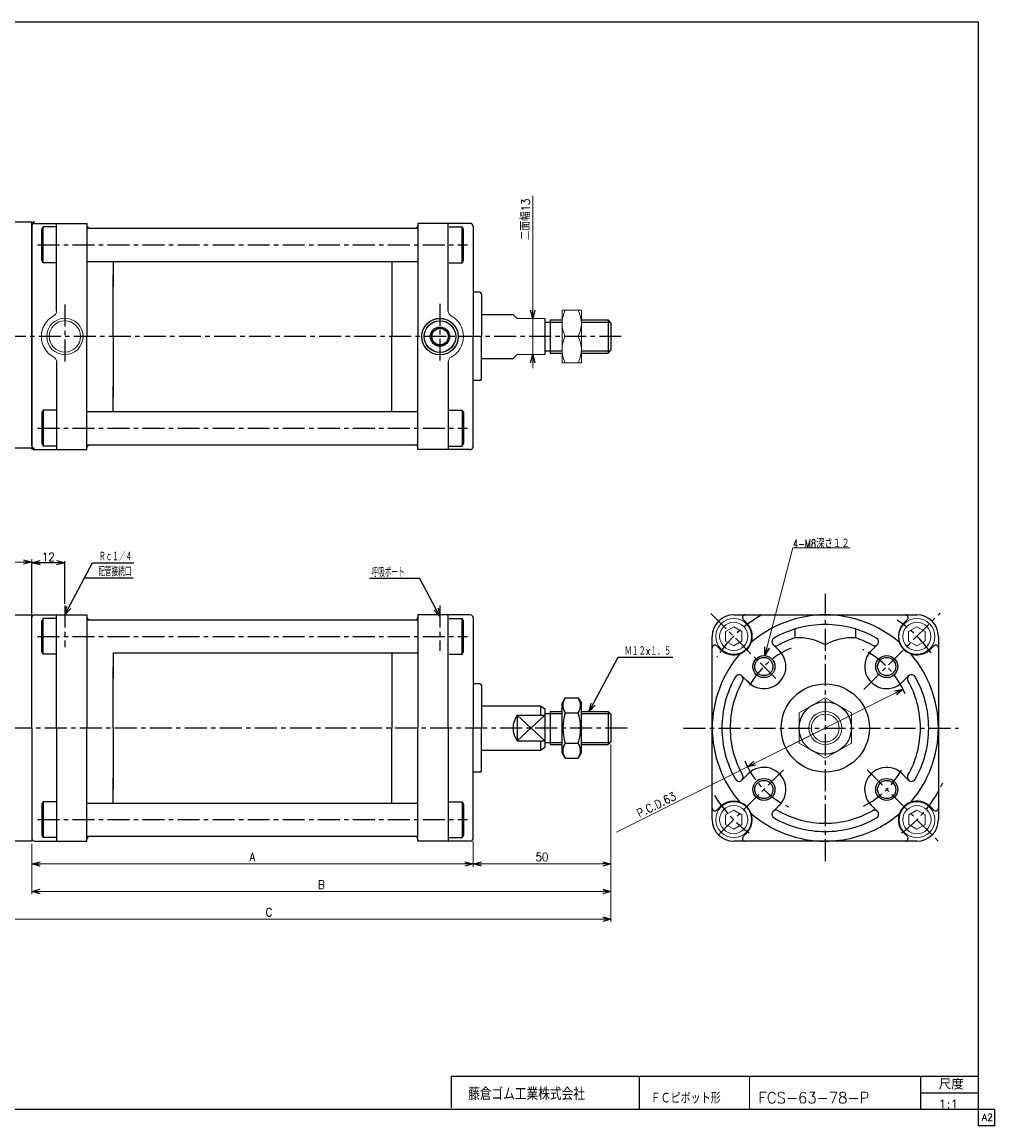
# Model space of a CAD drawing. Header units: millimetres. Extents: x -272 to 287, y -200 to 200.
# Tile 6 of 6: x -66 to 287, y -200 to 200. Entities that reach past the tile are written whole.
import ezdxf
from ezdxf.enums import TextEntityAlignment as Align

# ---------------------------------------------------------------- set-up
doc = ezdxf.new("R2010")
doc.units = ezdxf.units.MM
doc.header["$LTSCALE"] = 0.25
doc.linetypes.add('CENTER', pattern=[50.8, 31.75, -6.35, 6.35, -6.35])
doc.layers.add('Layer0016', color=7, linetype='Continuous')
doc.layers.add('ZUWAKU', color=7, linetype='Continuous')
doc.styles.add('FdaStyle0', font='txt.shx', dxfattribs={"width": 0.892857, "bigfont": 'bigfont'})
doc.dimstyles.new('DaDimRotatedStyle', dxfattribs={"dimtxt": 3, "dimasz": 3.000002, "dimexe": 1, "dimexo": 1, "dimgap": 1, "dimtad": 3, "dimdsep": 46, "dimtxsty": 'FdaStyle0', "dimblk1": 'OPEN30', "dimblk2": 'OPEN30', "dimsah": 1, "dimcen": 0.09, "dimclrd": 4, "dimclre": 4, "dimclrt": 4, "dimadec": 0, "dimazin": 2, "dimtfac": 1, "dimtdec": 4, "dimtmove": 0, "dimatfit": 0, "dimfxl": 1, "dimarcsym": 0})

# ---------------------------------------------------------------- blocks, each defined once
blk = doc.blocks.new('_OPEN30')
at = {"color": 0, "linetype": 'ByBlock', "lineweight": -2}
for p, q in [((-1, 0.267949), (0, 0)), ((0, 0), (-1, -0.267949)), ((0, 0), (-1, 0))]:
    blk.add_line(p, q, dxfattribs=at)
blk = doc.blocks.new('DA_IMAGEDIMGROUP_1')
at = {"color": 4, "linetype": 'Continuous', "lineweight": 13}
for p, q in [((119.42, 136.98), (119.42, 92.57)), ((119.42, 79.57), (119.42, 92.57)), ((119.42, 74.57), (119.42, 79.57))]:
    blk.add_line(p, q, dxfattribs=at)
at = {"color": 4, "xscale": 3.000002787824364, "yscale": 2.999989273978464}
for p, rotation in [((119.42, 92.57), 270), ((119.42, 79.57), 90)]:
    blk.add_blockref('_OPEN30', p, dxfattribs=dict(at, rotation=rotation))
at = {"color": 4, "insert": (118.42, 120.98), "char_height": 3, "width": 22.5, "attachment_point": 7, "rotation": 90, "style": 'FdaStyle0'}
blk.add_mtext('\\T1.00;二面幅13', dxfattribs=at)
blk = doc.blocks.new('DC_GROUP_Φ63_1')
at = {"color": 4, "linetype": 'Continuous', "lineweight": 13}
for p, q in [((137.06, 95.57), (130.06, 95.57)), ((130.06, 95.57), (130.06, 76.57)), ((137.06, 76.57), (137.06, 95.57)), ((131.19, 86.07), (135.93, 86.07)), ((130.06, 76.57), (137.06, 76.57))]:
    blk.add_line(p, q, dxfattribs=at)
for centre, start, end in [((140.54, 90.82), 153.0711, 206.9289), ((126.58, 90.82), 333.0711, 26.9289), ((140.54, 81.32), 153.0711, 206.9289), ((126.58, 81.32), 333.0711, 26.9289)]:
    blk.add_arc(centre, 10.49, start, end, dxfattribs=at)
blk = doc.blocks.new('DC_GROUP_Φ63_3')
at = {"color": 4, "linetype": 'Continuous', "lineweight": 25}
for p, q in [((131.2, -44.84), (130.06, -46.81)), ((130.06, -64.81), (130.06, -46.81)), ((130.06, -64.81), (130.06, -46.81)), ((131.2, -44.84), (135.92, -44.84)), ((135.92, -44.84), (137.06, -46.81)), ((137.06, -64.81), (137.06, -46.81)), ((131.2, -50.33), (135.92, -50.33)), ((131.2, -61.3), (135.92, -61.3)), ((131.2, -66.78), (130.06, -64.81)), ((131.2, -66.78), (135.92, -66.78)), ((135.92, -66.78), (137.06, -64.81))]:
    blk.add_line(p, q, dxfattribs=at)
for centre, radius, start, end in [((135.2, -47.58), 4.86, 145.6111, 214.3889), ((131.91, -47.58), 4.86, 325.6111, 34.3889), ((148.5, -55.81), 18.15, 162.4111, 197.5889), ((118.62, -55.81), 18.15, 342.4111, 17.5889), ((135.2, -64.04), 4.86, 145.6111, 214.3889), ((131.91, -64.04), 4.86, 325.6111, 34.3889)]:
    blk.add_arc(centre, radius, start, end, dxfattribs=at)
blk = doc.blocks.new('DC_GROUP_Φ63_4')
at = {"color": 4, "linetype": 'Continuous', "lineweight": 13}
for p, q in [((225.49, -44.84), (215.99, -50.33)), ((234.99, -50.33), (225.49, -44.84)), ((215.99, -50.33), (215.99, -61.3)), ((234.99, -61.3), (234.99, -50.33)), ((215.99, -61.3), (225.49, -66.78)), ((225.49, -66.78), (234.99, -61.3))]:
    blk.add_line(p, q, dxfattribs=at)
for radius in [9.5, 6, 5.05]:
    blk.add_circle((225.49, -55.81), radius, dxfattribs=at)
blk = doc.blocks.new('*D7')
at = {"color": 4, "linetype": 'Continuous', "lineweight": 13}
for p, q in [((-62.21, -97.81), (-62.21, -106.06)), ((97.79, -96.81), (97.79, -106.06)), ((-62.21, -105.06), (97.79, -105.06))]:
    blk.add_line(p, q, dxfattribs=at)
at = {"color": 4, "xscale": 3.000002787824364, "yscale": 2.999989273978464}
for p, rotation in [((-62.21, -105.06), 180), ((97.79, -105.06), 360)]:
    blk.add_blockref('_OPEN30', p, dxfattribs=dict(at, rotation=rotation))
at = {"color": 4, "insert": (17.79, -104.06), "char_height": 3, "width": 7.5, "attachment_point": 8, "style": 'FdaStyle0'}
blk.add_mtext('\\T1.00;A', dxfattribs=at)
blk = doc.blocks.new('*D8')
at = {"color": 4, "linetype": 'Continuous', "lineweight": 13}
for p, q in [((147.79, -61.81), (147.79, -106.06)), ((97.79, -96.81), (97.79, -106.06)), ((97.79, -105.06), (147.79, -105.06))]:
    blk.add_line(p, q, dxfattribs=at)
at = {"color": 4, "xscale": 3.000002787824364, "yscale": 2.999989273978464}
for p, rotation in [((97.79, -105.06), 180), ((147.79, -105.06), 360)]:
    blk.add_blockref('_OPEN30', p, dxfattribs=dict(at, rotation=rotation))
at = {"color": 4, "insert": (122.79, -104.06), "char_height": 3, "width": 11.25, "attachment_point": 8, "style": 'FdaStyle0'}
blk.add_mtext('\\T1.00;50', dxfattribs=at)
blk = doc.blocks.new('*D9')
at = {"color": 4, "linetype": 'Continuous', "lineweight": 13}
for p, q in [((147.79, -61.81), (147.79, -116.06)), ((-62.21, -97.81), (-62.21, -116.06)), ((-62.21, -115.06), (147.79, -115.06))]:
    blk.add_line(p, q, dxfattribs=at)
at = {"color": 4, "xscale": 3.000002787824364, "yscale": 2.999989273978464}
for p, rotation in [((-62.21, -115.06), 180), ((147.79, -115.06), 360)]:
    blk.add_blockref('_OPEN30', p, dxfattribs=dict(at, rotation=rotation))
at = {"color": 4, "insert": (42.79, -114.06), "char_height": 3, "width": 7.5, "attachment_point": 8, "style": 'FdaStyle0'}
blk.add_mtext('\\T1.00;B', dxfattribs=at)
blk = doc.blocks.new('*D10')
at = {"color": 4, "linetype": 'Continuous', "lineweight": 13}
for p, q in [((147.79, -61.81), (147.79, -126.06)), ((-100.21, -77.81), (-100.21, -126.06)), ((-100.21, -125.06), (147.79, -125.06))]:
    blk.add_line(p, q, dxfattribs=at)
at = {"color": 4, "xscale": 3.000002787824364, "yscale": 2.999989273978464}
for p, rotation in [((-100.21, -125.06), 180), ((147.79, -125.06), 360)]:
    blk.add_blockref('_OPEN30', p, dxfattribs=dict(at, rotation=rotation))
at = {"color": 4, "insert": (23.79, -124.06), "char_height": 3, "width": 7.5, "attachment_point": 8, "style": 'FdaStyle0'}
blk.add_mtext('\\T1.00;C', dxfattribs=at)
blk = doc.blocks.new('*D11')
at = {"color": 4, "linetype": 'Continuous', "lineweight": 13}
for p, q in [((-100.21, -33.81), (-100.21, 5.33)), ((-100.21, 4.33), (-62.21, 4.33)), ((-62.21, -14.81), (-62.21, 5.33))]:
    blk.add_line(p, q, dxfattribs=at)
at = {"color": 4, "xscale": 3.000002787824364, "yscale": 2.999989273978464}
for p, rotation in [((-100.21, 4.33), 180), ((-62.21, 4.33), 360)]:
    blk.add_blockref('_OPEN30', p, dxfattribs=dict(at, rotation=rotation))
at = {"color": 4, "insert": (-81.21, 5.33), "char_height": 3, "width": 11.25, "attachment_point": 8, "style": 'FdaStyle0'}
blk.add_mtext('\\T1.00;38', dxfattribs=at)
blk = doc.blocks.new('DC_GROUP_Φ63_5')
at = {"color": 4, "linetype": 'Continuous', "lineweight": 13}
for p, q in [((192.29, -85.55), (189.29, -87.28)), ((189.29, -87.28), (189.29, -90.74)), ((195.29, -87.28), (192.29, -85.55)), ((195.29, -90.74), (195.29, -87.28)), ((189.29, -90.74), (192.29, -92.47)), ((192.29, -92.47), (195.29, -90.74))]:
    blk.add_line(p, q, dxfattribs=at)
for radius in [6.5, 5.11]:
    blk.add_circle((192.29, -89.01), radius, dxfattribs=at)
blk = doc.blocks.new('DC_GROUP_Φ63_6')
at = {"color": 4, "linetype": 'Continuous', "lineweight": 13}
for p, q in [((192.29, -19.15), (189.29, -20.88)), ((195.29, -20.88), (192.29, -19.15)), ((189.29, -20.88), (189.29, -24.34)), ((195.29, -24.34), (195.29, -20.88)), ((189.29, -24.34), (192.29, -26.07)), ((192.29, -26.07), (195.29, -24.34))]:
    blk.add_line(p, q, dxfattribs=at)
for radius in [6.5, 5.11]:
    blk.add_circle((192.29, -22.61), radius, dxfattribs=at)
blk = doc.blocks.new('DC_GROUP_Φ63_7')
at = {"color": 4, "linetype": 'Continuous', "lineweight": 13}
for p, q in [((258.69, -19.15), (255.69, -20.88)), ((261.69, -20.88), (258.69, -19.15)), ((255.69, -20.88), (255.69, -24.34)), ((261.69, -24.34), (261.69, -20.88)), ((255.69, -24.34), (258.69, -26.07)), ((258.69, -26.07), (261.69, -24.34))]:
    blk.add_line(p, q, dxfattribs=at)
for radius in [6.5, 5.11]:
    blk.add_circle((258.69, -22.61), radius, dxfattribs=at)
blk = doc.blocks.new('DC_GROUP_Φ63_8')
at = {"color": 4, "linetype": 'Continuous', "lineweight": 13}
for p, q in [((258.73, -85.58), (255.73, -87.31)), ((255.73, -87.31), (255.73, -90.78)), ((261.73, -87.31), (258.73, -85.58)), ((261.73, -90.78), (261.73, -87.31)), ((255.73, -90.78), (258.73, -92.51)), ((258.73, -92.51), (261.73, -90.78))]:
    blk.add_line(p, q, dxfattribs=at)
for radius in [6.5, 5.11]:
    blk.add_circle((258.73, -89.04), radius, dxfattribs=at)
blk = doc.blocks.new('DA_IMAGEDIMGROUP_2')
at = {"color": 4, "linetype": 'Continuous', "lineweight": 13}
blk.add_line((149.82, -93.59), (253.68, -41.74), dxfattribs=at)
at = {"color": 4, "xscale": 3.000002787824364, "yscale": 2.999989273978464, "rotation": 26.5346004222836}
blk.add_blockref('_OPEN30', (253.68, -41.74), dxfattribs=at)
at = {"color": 4, "insert": (171.74, -81.53), "char_height": 3, "width": 33.75, "attachment_point": 9, "rotation": 26.5346, "style": 'FdaStyle0'}
blk.add_mtext('\\T1.00;P.C.D.63', dxfattribs=at)

msp = doc.modelspace()

# ---------------------------------------------------------------- linework, layer by layer
at = {"color": 4, "linetype": 'Continuous', "lineweight": 25}
for p, q in [((-71.214, 127.569), (-62.214, 127.569)), ((-62.214, 86.569), (-62.214, 127.569)), ((-62.214, 86.069), (-62.214, 127.069)), ((-62.214, 126.569), (-62.214, 102.569)), ((-62.214, 126.569), (-62.214, 45.569)), ((-61.214, 127.069), (-42.214, 127.069)), ((-58.524, 124.903), (-58.024, 125.769)), ((-58.524, 113.635), (-58.524, 124.903)), ((-53.375, 125.769), (-58.024, 125.769)), ((-58.024, 112.769), (-58.024, 125.769)), ((-53.214, 95.302), (-53.214, 127.069)), ((-42.214, 127.069), (-42.214, 86.069)), ((-42.214, 125.319), (76.786, 125.319)), ((76.786, 125.319), (77.786, 125.319)), ((96.786, 127.069), (77.786, 127.069)), ((77.786, 127.069), (77.786, 86.069)), ((88.786, 95.302), (88.786, 127.069)), ((89.136, 125.769), (93.786, 125.769)), ((93.786, 112.769), (93.786, 125.769)), ((94.286, 124.903), (93.786, 125.769)), ((94.286, 113.635), (94.286, 124.903)), ((97.786, 126.069), (97.786, 86.069)), ((-58.024, 112.769), (-58.524, 113.635)), ((-53.375, 112.769), (-58.024, 112.769)), ((-42.214, 113.269), (77.786, 113.269)), ((-32.714, 113.269), (-32.714, 104.066)), ((68.286, 113.269), (68.286, 86.069)), ((89.136, 112.769), (93.786, 112.769)), ((93.786, 112.769), (94.286, 113.635)), ((-32.714, 86.069), (-32.714, 108.135)), ((-62.214, 46.569), (-62.214, 102.569)), ((100.286, 102.069), (97.786, 102.069)), ((100.786, 101.569), (100.786, 86.069)), ((100.786, 94.069), (112.288, 94.069)), ((123.786, 92.569), (123.786, 79.569)), ((125.786, 92.069), (125.786, 80.069)), ((125.872, 92.069), (130.059, 92.069)), ((137.059, 92.069), (146.786, 92.069)), ((147.786, 91.069), (146.786, 92.069)), ((146.786, 92.069), (146.786, 80.069)), ((123.786, 91.269), (125.786, 91.269)), ((125.786, 91.269), (130.059, 91.269)), ((137.059, 91.269), (147.586, 91.269)), ((147.786, 91.069), (147.786, 81.069)), ((-62.214, 86.069), (-62.214, 45.069)), ((-42.214, 45.069), (-42.214, 86.069)), ((-32.714, 86.069), (-32.714, 64.002)), ((68.286, 58.869), (68.286, 86.069)), ((77.786, 45.069), (77.786, 86.069)), ((97.786, 46.069), (97.786, 86.069)), ((100.786, 70.569), (100.786, 86.069)), ((123.786, 80.869), (125.786, 80.869)), ((125.714, 80.069), (130.059, 80.069)), ((125.786, 80.869), (130.059, 80.869)), ((137.059, 80.869), (147.586, 80.869)), ((137.059, 80.069), (146.786, 80.069)), ((147.786, 81.069), (146.786, 80.069)), ((-53.214, 76.836), (-53.214, 45.069)), ((88.786, 76.836), (88.786, 45.069)), ((100.786, 78.069), (112.288, 78.069)), ((-32.714, 58.869), (-32.714, 68.071)), ((100.286, 70.069), (97.786, 70.069)), ((-58.024, 59.369), (-58.524, 58.503)), ((-58.524, 58.503), (-58.524, 47.235)), ((-53.375, 59.369), (-58.024, 59.369)), ((-58.024, 59.369), (-58.024, 46.369)), ((-42.214, 58.869), (77.786, 58.869)), ((89.136, 59.369), (93.786, 59.369)), ((93.786, 59.369), (93.786, 46.369)), ((93.786, 59.369), (94.286, 58.503)), ((94.286, 58.503), (94.286, 47.235)), ((-62.214, 45.569), (-71.214, 45.569)), ((-61.214, 45.069), (-42.214, 45.069)), ((-58.524, 47.235), (-58.024, 46.369)), ((-53.375, 46.369), (-58.024, 46.369)), ((-42.214, 46.819), (76.786, 46.819)), ((76.786, 46.819), (77.786, 46.819)), ((96.786, 45.069), (77.786, 45.069)), ((89.136, 46.369), (93.786, 46.369)), ((94.286, 47.235), (93.786, 46.369)), ((-62.214, -14.21), (-62.214, 4.691)), ((-50.214, 4.091), (-62.214, 4.091)), ((-50.214, -10.823), (-50.214, 4.691)), ((-50.214, -14.81), (-40.214, 4.091)), ((-40.214, 4.091), (-25.214, 4.091)), ((-43.104, -1.372), (-25.494, -1.372)), ((78.501, -1.642), (60.377, -1.642)), ((85.786, -15.41), (78.501, -1.642)), ((-71.214, -14.81), (-62.214, -14.81)), ((-62.214, -55.81), (-62.214, -14.81)), ((-61.214, -14.81), (-42.214, -14.81)), ((-53.214, -55.81), (-53.214, -14.81)), ((-42.214, -14.81), (-42.214, -55.81)), ((96.786, -14.81), (77.786, -14.81)), ((77.786, -14.81), (77.786, -55.81)), ((88.786, -55.81), (88.786, -14.81)), ((97.786, -15.81), (97.786, -55.81)), ((192.293, -14.81), (225.493, -14.81)), ((225.493, -14.81), (258.693, -14.81)), ((-58.524, -16.976), (-58.024, -16.11)), ((-58.524, -28.244), (-58.524, -16.976)), ((-53.375, -16.11), (-58.024, -16.11)), ((-58.024, -29.11), (-58.024, -16.11)), ((-42.214, -16.56), (76.786, -16.56)), ((76.786, -16.56), (77.786, -16.56)), ((89.136, -16.11), (93.786, -16.11)), ((93.786, -29.11), (93.786, -16.11)), ((94.286, -16.976), (93.786, -16.11)), ((94.286, -28.244), (94.286, -16.976)), ((197.032, -17.803), (195.746, -16.517)), ((214.493, -19.96), (214.493, -23.111)), ((236.493, -19.96), (236.493, -23.111)), ((253.954, -17.803), (255.24, -16.517)), ((184.493, -55.81), (184.493, -22.61)), ((266.493, -22.61), (266.493, -55.81)), ((187.486, -27.349), (186.2, -26.063)), ((208.876, -27.88), (206.597, -25.6)), ((241.38, -28.61), (244.39, -25.6)), ((263.5, -27.349), (264.786, -26.063)), ((-58.024, -29.11), (-58.524, -28.244)), ((-53.375, -29.11), (-58.024, -29.11)), ((-32.714, -28.61), (-32.714, -37.813)), ((-32.714, -28.61), (77.786, -28.61)), ((68.286, -28.61), (68.286, -55.81)), ((89.136, -29.11), (93.786, -29.11)), ((93.786, -29.11), (94.286, -28.244)), ((139.891, -49.81), (150.383, -30.142)), ((150.383, -30.142), (170.183, -30.142)), ((-32.714, -55.81), (-32.714, -33.744)), ((100.286, -39.81), (97.786, -39.81)), ((198.293, -39.924), (195.283, -36.914)), ((253.424, -39.193), (255.704, -36.914)), ((100.786, -40.31), (100.786, -55.81)), ((100.786, -47.81), (122.286, -47.81)), ((122.286, -47.81), (123.786, -48.81)), ((122.286, -47.81), (122.286, -51.15)), ((113.786, -51.15), (113.786, -60.47)), ((113.786, -51.15), (123.786, -51.15)), ((113.786, -51.15), (123.786, -60.47)), ((123.786, -51.15), (113.786, -60.47)), ((123.786, -48.81), (123.786, -62.81)), ((123.786, -50.61), (125.786, -50.61)), ((125.786, -49.81), (125.786, -61.81)), ((125.786, -50.61), (130.059, -50.61)), ((125.872, -49.81), (130.059, -49.81)), ((137.059, -49.81), (146.786, -49.81)), ((137.059, -50.61), (147.586, -50.61)), ((147.786, -50.81), (146.786, -49.81)), ((146.786, -49.81), (146.786, -61.81)), ((147.786, -50.81), (147.786, -60.81)), ((-62.214, -55.81), (-62.214, -96.81)), ((-53.214, -55.81), (-53.214, -96.81)), ((-42.214, -96.81), (-42.214, -55.81)), ((-32.714, -55.81), (-32.714, -77.877)), ((68.286, -83.01), (68.286, -55.81)), ((77.786, -96.81), (77.786, -55.81)), ((88.786, -55.81), (88.786, -96.81)), ((97.786, -95.81), (97.786, -55.81)), ((100.786, -71.31), (100.786, -55.81)), ((184.493, -89.01), (184.493, -55.81)), ((266.493, -55.81), (266.493, -89.01)), ((100.786, -63.81), (122.286, -63.81)), ((113.786, -60.47), (123.786, -60.47)), ((122.286, -60.47), (122.286, -63.81)), ((122.286, -63.81), (123.786, -62.81)), ((123.786, -61.01), (125.786, -61.01)), ((125.714, -61.81), (130.059, -61.81)), ((125.786, -61.01), (130.059, -61.01)), ((137.059, -61.01), (147.586, -61.01)), ((137.059, -61.81), (146.786, -61.81)), ((147.786, -60.81), (146.786, -61.81)), ((100.286, -71.81), (97.786, -71.81)), ((252.694, -71.697), (255.704, -74.707)), ((-32.714, -83.01), (-32.714, -73.808)), ((197.562, -72.427), (195.283, -74.707)), ((-58.024, -82.51), (-58.524, -83.376)), ((-58.524, -83.376), (-58.524, -94.644)), ((-53.375, -82.51), (-58.024, -82.51)), ((-58.024, -82.51), (-58.024, -95.51)), ((-42.214, -83.01), (77.786, -83.01)), ((89.136, -82.51), (93.786, -82.51)), ((93.786, -82.51), (93.786, -95.51)), ((93.786, -82.51), (94.286, -83.376)), ((94.286, -83.376), (94.286, -94.644)), ((209.606, -83.011), (206.597, -86.021)), ((242.11, -83.741), (244.39, -86.021)), ((187.486, -84.271), (186.2, -85.557)), ((263.5, -84.271), (264.786, -85.557)), ((-58.524, -94.644), (-58.024, -95.51)), ((-53.375, -95.51), (-58.024, -95.51)), ((-42.214, -95.06), (76.786, -95.06)), ((76.786, -95.06), (77.786, -95.06)), ((89.136, -95.51), (93.786, -95.51)), ((94.286, -94.644), (93.786, -95.51)), ((197.032, -93.817), (195.746, -95.103)), ((253.954, -93.817), (255.24, -95.103)), ((-62.214, -96.81), (-71.214, -96.81)), ((-61.214, -96.81), (-42.214, -96.81)), ((96.786, -96.81), (77.786, -96.81)), ((225.493, -96.81), (192.293, -96.81)), ((258.693, -96.81), (225.493, -96.81))]:
    msp.add_line(p, q, dxfattribs=at)
at = {"color": 4, "linetype": 'CENTER', "lineweight": 25}
for p, q in [((-60.114, 119.269), (95.783, 119.269)), ((-50.214, 97.684), (-50.214, 76.175)), ((85.786, 97.876), (85.786, 77.327)), ((151.513, 86.069), (-117.784, 86.069)), ((-60.114, 52.869), (95.783, 52.869)), ((225.493, -7.198), (225.493, -104.02)), ((-50.214, -11.423), (-50.214, -26.503)), ((85.786, -11.423), (85.786, -27.883)), ((183.963, -14.28), (208.876, -39.193)), ((239.448, -41.856), (267.102, -14.201)), ((-60.114, -22.61), (95.783, -22.61)), ((153.651, -55.81), (-117.784, -55.81)), ((174.108, -55.81), (273.757, -55.81)), ((186.778, -94.526), (211.463, -69.84)), ((240.65, -70.967), (266.493, -96.81)), ((-60.114, -89.01), (95.783, -89.01))]:
    msp.add_line(p, q, dxfattribs=at)
at = {"color": 4, "linetype": 'Continuous', "lineweight": 13}
for p, q in [((112.288, 94.069), (113.786, 92.569)), ((123.786, 92.569), (113.786, 92.569)), ((130.059, 92.069), (130.059, 80.069)), ((112.288, 78.069), (113.786, 79.569)), ((123.786, 79.569), (113.786, 79.569)), ((203.63, -29.558), (213.751, 9.446)), ((213.751, 9.446), (234.351, 9.446)), ((197.311, -69.883), (225.493, -55.81))]:
    msp.add_line(p, q, dxfattribs=at)
for centre, radius in [((-50.214, 86.069), 6.597), ((85.786, 86.069), 6.597), ((-50.214, 86.069), 5.697), ((85.786, 86.069), 5.697)]:
    msp.add_circle(centre, radius, dxfattribs=at)
at = {"color": 4, "linetype": 'Continuous', "lineweight": 25}
for centre, radius in [((85.786, 86.022), 6.6), ((85.786, 86.022), 5.7), ((203.219, -33.536), 4), ((203.219, -33.536), 3.3), ((247.767, -33.536), 4), ((247.767, -33.536), 3.3), ((225.493, -55.81), 16), ((225.493, -55.81), 9.5), ((203.219, -78.084), 4), ((203.219, -78.084), 3.3), ((247.767, -78.084), 4), ((247.767, -78.084), 3.3)]:
    msp.add_circle(centre, radius, dxfattribs=at)
for centre, radius, start, end in [((-61.214, 126.569), 1, 90, 180), ((-61.214, 126.069), 1, 90, 180), ((-41.214, 126.319), 1, 180, 270), ((76.786, 126.319), 1, 270, 0), ((96.786, 126.069), 1, 0, 90), ((100.286, 101.569), 0.5, 0, 90), ((100.286, 70.569), 0.5, 270, 360), ((-61.214, 46.569), 1, 180, 270), ((-61.214, 46.069), 1, 180, 270), ((-41.214, 45.819), 1, 90, 180), ((76.786, 45.819), 1, 0, 90), ((96.786, 46.069), 1, 270, 360), ((-61.214, -15.81), 1, 90, 180), ((-41.214, -15.56), 1, 180, 270), ((76.786, -15.56), 1, 270, 0), ((96.786, -15.81), 1, 0, 90), ((192.293, -22.61), 7.8, 90, 180), ((196.453, -15.81), 1, 90, 225), ((225.493, -55.81), 41, 90, 130.96301), ((225.493, -55.81), 41, 49.03699, 90), ((254.533, -15.81), 1, 315, 90), ((258.693, -22.61), 7.8, 0, 90), ((192.259, -22.576), 6.75, 220.87302, 45), ((225.493, -55.81), 37.5, 90, 119.69906), ((225.493, -55.81), 37.5, 60.30094, 90), ((258.727, -22.576), 6.75, 128.87884, 320.12946), ((207.657, -24.539), 1.5, 119.69906, 299.69906), ((225.493, -55.81), 34.5, 108.59282, 119.69906), ((215.697, -43.075), 20, 60.42145, 93.45102), ((235.289, -43.075), 20, 86.54898, 119.57855), ((225.493, -55.81), 34.5, 60.30094, 71.40718), ((243.329, -24.539), 1.5, 240.30094, 60.30094), ((185.493, -26.77), 1, 45, 180), ((203.219, -33.536), 8, 220.83676, 45), ((247.767, -33.536), 8, 130.83676, 315), ((265.493, -26.77), 1, 0, 135), ((225.493, -55.81), 41, 139.03699, 180), ((225.493, -55.81), 41, 0, 40.96301), ((100.286, -40.31), 0.5, 0, 90), ((225.493, -55.81), 37.5, 150.30094, 180), ((225.493, -55.81), 34.5, 150.30094, 180), ((194.222, -37.974), 1.5, 330.30094, 150.30094), ((256.764, -37.974), 1.5, 29.69906, 209.69906), ((225.493, -55.81), 34.5, 0, 29.69906), ((225.493, -55.81), 37.5, 0, 29.69906), ((120.288, -55.81), 8, 144.37343, 215.62657), ((225.493, -55.81), 41, 180, 220.96301), ((225.493, -55.81), 37.5, 180, 209.69906), ((225.493, -55.81), 34.5, 180, 209.69906), ((225.493, -55.81), 34.5, 330.30094, 360), ((225.493, -55.81), 41, 319.03699, 360), ((225.493, -55.81), 37.5, 330.30094, 360), ((100.286, -71.31), 0.5, 270, 360), ((203.219, -78.084), 8, 310.83676, 135), ((247.767, -78.084), 8, 40.83676, 225), ((194.222, -73.646), 1.5, 209.69906, 29.69906), ((256.764, -73.646), 1.5, 150.30094, 330.30094), ((192.259, -89.044), 6.75, 315, 135), ((258.727, -89.044), 6.75, 39.17733, 225), ((185.493, -84.85), 1, 180, 315), ((225.493, -55.81), 41, 229.03699, 270), ((207.657, -87.081), 1.5, 60.30094, 240.30094), ((225.493, -55.81), 34.5, 240.30094, 270), ((225.493, -55.81), 34.5, 270, 299.69906), ((243.329, -87.081), 1.5, 299.69906, 119.69906), ((225.493, -55.81), 41, 298.86599, 310.96301), ((265.493, -84.85), 1, 225, 360), ((192.293, -89.01), 7.8, 180, 270), ((225.493, -55.81), 37.5, 240.30094, 270), ((225.493, -55.81), 37.5, 270, 299.69906), ((225.493, -55.81), 41, 270, 298.86599), ((258.693, -89.01), 7.8, 270, 0), ((-61.214, -95.81), 1, 180, 270), ((-41.214, -96.06), 1, 90, 180), ((76.786, -96.06), 1, 0, 90), ((96.786, -95.81), 1, 270, 360), ((196.453, -95.81), 1, 135, 270), ((254.533, -95.81), 1, 270, 45)]:
    msp.add_arc(centre, radius, start, end, dxfattribs=at)
at = {"color": 4, "linetype": 'Continuous', "lineweight": 13}
for centre, radius, start, end in [((-50.214, 86.069), 8.5, 118.43689, 241.56311), ((-55.214, 95.302), 2, 298.43689, 0), ((90.786, 95.302), 2, 180, 241.56311), ((85.786, 86.069), 8.5, 298.43689, 61.56311), ((-55.214, 76.836), 2, 0, 61.56311), ((90.786, 76.836), 2, 118.43689, 180)]:
    msp.add_arc(centre, radius, start, end, dxfattribs=at)
at = {"color": 4, "linetype": 'CENTER', "lineweight": 25}
for radius, start, end in [(47, 119.26824, 146.66404), (47, 35.34131, 56.33951), (31.5, 113.20207, 151.30134), (31.5, 23.10629, 64.38927), (31.5, 202.28371, 245.00774), (31.5, 296.1894, 331.29594), (47, 305.9795, 335.56365), (47, 211.2761, 234.0205)]:
    msp.add_arc((225.493, -55.81), radius, start, end, dxfattribs=at)
at = {"layer": 'Layer0016', "color": 4, "linetype": 'Continuous', "lineweight": 25}
for p, q in [((82.786, 87.755), (85.786, 89.487)), ((85.753, 89.505), (88.786, 87.755)), ((82.786, 87.755), (82.786, 84.29)), ((82.786, 84.29), (85.786, 82.558)), ((85.786, 82.558), (88.786, 84.29)), ((88.786, 87.755), (88.786, 84.29))]:
    msp.add_line(p, q, dxfattribs=at)
for radius in [6.579, 5.723, 3.474, 3]:
    msp.add_circle((85.786, 86.022), radius, dxfattribs=at)
at = {"layer": 'ZUWAKU', "color": 5, "linetype": 'Continuous', "lineweight": 25}
for p, q in [((281, 200), (-272, 200)), ((281, -200), (281, 200)), ((287, -194), (-272, -194)), ((287, -200), (287, -194)), ((287, -200), (281, -200))]:
    msp.add_line(p, q, dxfattribs=at)
at = {"layer": 'ZUWAKU', "color": 4, "linetype": 'Continuous', "lineweight": 25}
for p, q in [((90, -182), (281, -182)), ((90, -193.465), (90, -182)), ((158, -182), (158, -194)), ((260.135, -194), (260.135, -182)), ((260.135, -188), (281, -188))]:
    msp.add_line(p, q, dxfattribs=at)
at = {"layer": 'ZUWAKU', "color": 4, "linetype": 'Continuous', "lineweight": 13}
msp.add_line((198, -182), (198, -194), dxfattribs=at)

# ---------------------------------------------------------------- block references
at = {"linetype": 'Continuous'}
for name in ['DA_IMAGEDIMGROUP_1', 'DC_GROUP_Φ63_1', 'DC_GROUP_Φ63_6', 'DC_GROUP_Φ63_7', 'DA_IMAGEDIMGROUP_2', 'DC_GROUP_Φ63_3', 'DC_GROUP_Φ63_4', 'DC_GROUP_Φ63_5', 'DC_GROUP_Φ63_8']:
    msp.add_blockref(name, (0, 0), dxfattribs=at)
at = {"color": 4, "xscale": 3.000002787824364, "yscale": 2.999989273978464}
for p, rotation in [((-62.214, 4.091), 180), ((-50.214, 4.091), 360), ((-50.214, -14.81), 242.1182721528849), ((85.786, -15.41), 297.881727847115), ((203.63, -29.558), 255.4542541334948), ((139.891, -49.81), 241.9225167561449), ((197.311, -69.883), 206.5346004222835)]:
    msp.add_blockref('_OPEN30', p, dxfattribs=dict(at, rotation=rotation))

# ---------------------------------------------------------------- texts
at = {"color": 4, "style": 'FdaStyle0'}
for s, height, width, p, p2 in [('4-M8深さ１２', 3, 0.746377, (213.751, 9.446), (234.351, 9.446)), ('Ｒｃ１／４', 3, 0.666667, (-37.814, 4.691), (-25.814, 4.691)), ('12', 3, 0.8, (-58.614, 4.691), (-53.814, 4.691)), ('配管接続口', 3, 0.666667, (-38.094, -0.772), (-26.094, -0.772)), ('呼吸ポート', 3, 0.666667, (60.977, -1.042), (72.977, -1.042)), ('Ｍ１２×１．５', 3, 0.666667, (152.783, -29.542), (169.583, -29.542)), ('ＦＣピボット形', 4, 0.693989, (162.153, -191.883), (187.553, -191.883)), ('FCS-63-78-P', 4, 0.820408, (201.264, -191.795), (241.464, -191.795)), ('1:1', 3, 0.8, (266.528, -193.595), (273.728, -193.595))]:
    msp.add_text(s, height=height, dxfattribs=dict(at, width=width)).set_placement(p, p2, align=Align.FIT)
at = {"layer": 'ZUWAKU', "color": 4, "style": 'FdaStyle0'}
for s, height, width, p, p2 in [('尺度', 3.8, 0.749175, (266.615, -186.78), (275.695, -186.78)), ('藤倉ゴム工業株式会社', 4.5, 0.652778, (96.013, -190.657), (138.313, -190.657))]:
    msp.add_text(s, height=height, dxfattribs=dict(at, width=width)).set_placement(p, p2, align=Align.FIT)
at = {"layer": 'ZUWAKU', "color": 7, "style": 'FdaStyle0', "width": 0.8}
msp.add_text('A2', height=2.5, dxfattribs=at).set_placement((282.307, -198.125), (286.307, -198.125), align=Align.FIT)

# ---------------------------------------------------------------- dimensions: what is measured, and where the dimension line sits
at = {"linetype": 'Continuous', "lineweight": 13}
for base, p1, p2, picture, middle in [((-62.214, 4.329), (-100.214, -34.81), (-62.214, -15.81), '*D11', (-81.214, 4.329)), ((147.786, -105.06), (97.786, -95.81), (147.786, -60.81), '*D8', (122.786, -105.06))]:
    dim = msp.add_linear_dim(base=base, p1=p1, p2=p2, dimstyle='DaDimRotatedStyle', override={"dimtxt": 3, "dimasz": 3.000002, "dimexe": 1, "dimexo": 1, "dimgap": 1, "dimtad": 3, "dimtih": 0, "dimtoh": 0, "dimdec": 2, "dimzin": 8, "dimtxsty": 'FdaStyle0', "dimblk1": 'OPEN30', "dimblk2": 'OPEN30', "dimsah": 1, "dimclrd": 4, "dimclre": 4, "dimclrt": 4, "dimazin": 2, "dimtofl": 1, "dimatfit": 0, "dimtolj": 0, "dimtzin": 8}, dxfattribs=at)
    dim.commit()
    dim.dimension.update_dxf_attribs({"geometry": picture, "text_midpoint": middle})
for base, p1, p2, text, picture, middle in [((147.786, -125.06), (-100.214, -76.81), (147.786, -60.81), 'C', '*D10', (23.786, -125.06)), ((147.786, -115.06), (-62.214, -96.81), (147.786, -60.81), 'B', '*D9', (42.786, -115.06)), ((97.786, -105.06), (-62.214, -96.81), (97.786, -95.81), 'A', '*D7', (17.786, -105.06))]:
    dim = msp.add_linear_dim(base=base, p1=p1, p2=p2, text=text, dimstyle='DaDimRotatedStyle', override={"dimtxt": 3, "dimasz": 3.000002, "dimexe": 1, "dimexo": 1, "dimgap": 1, "dimtad": 3, "dimtih": 0, "dimtoh": 0, "dimdec": 2, "dimzin": 8, "dimtxsty": 'FdaStyle0', "dimblk1": 'OPEN30', "dimblk2": 'OPEN30', "dimsah": 1, "dimclrd": 4, "dimclre": 4, "dimclrt": 4, "dimazin": 2, "dimtofl": 1, "dimatfit": 0, "dimtolj": 0, "dimtzin": 8}, dxfattribs=at)
    dim.commit()
    dim.dimension.update_dxf_attribs({"geometry": picture, "text_midpoint": middle})

doc.saveas('drawing.dxf')
